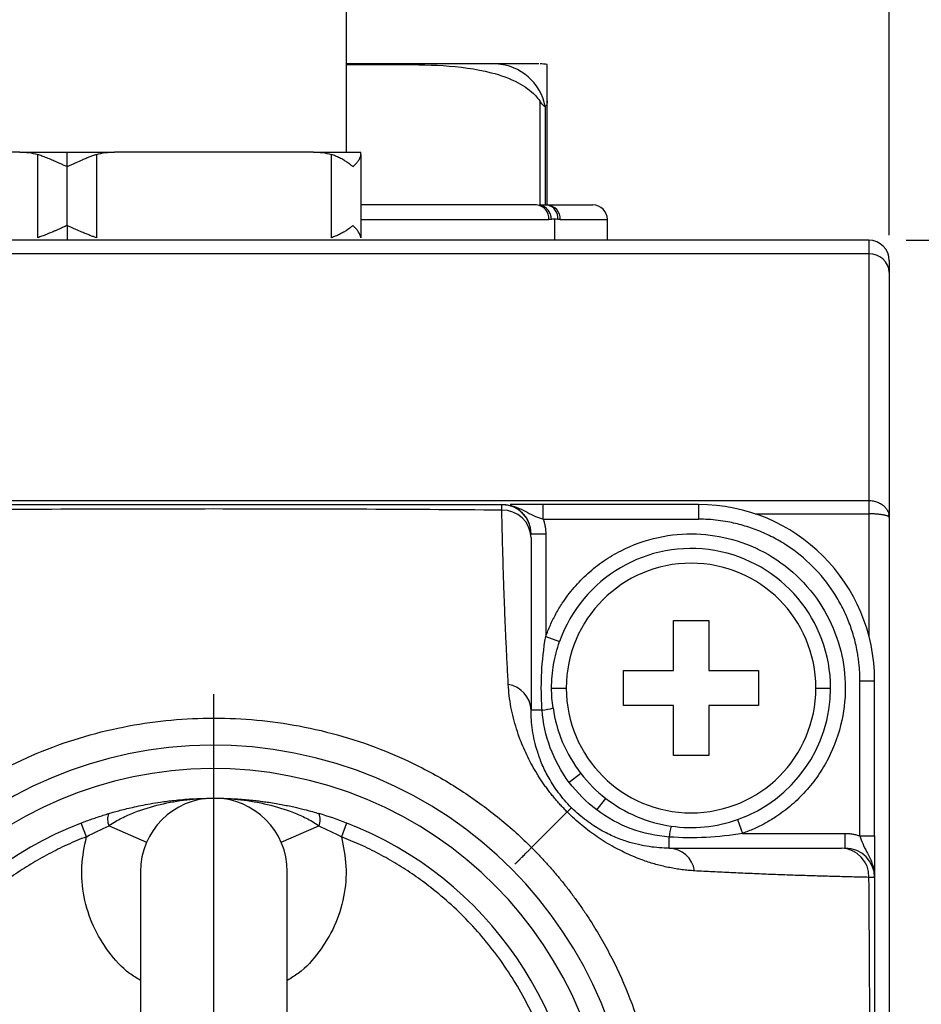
# Model space of a CAD drawing. Header units: millimetres. Extents: x 0 to 864, y 0 to 559.
# Tile 14 of 25: x 528 to 559, y 353 to 386. Entities that reach past the tile are written whole.
import ezdxf

# ---------------------------------------------------------------- set-up
doc = ezdxf.new("R2010")
doc.units = ezdxf.units.MM
doc.linetypes.add('CENTERX2', pattern=[20.32, 12.7, -2.54, 2.54, -2.54])
doc.layers.add('CENTER', color=40, linetype='CENTERX2')
doc.layers.add('DIMENSIONS', color=140, linetype='Continuous', lineweight=25)
doc.styles.add('SLDTEXTSTYLE0', font='TXT', dxfattribs={"width": 0.75})
doc.dimstyles.new('SLDDIMSTYLE0', dxfattribs={"dimtxt": 6, "dimasz": 6, "dimexe": 0, "dimexo": 0.0625, "dimgap": 1.5, "dimtad": 0, "dimtih": 1, "dimtoh": 1, "dimdec": 1, "dimrnd": 1e-09, "dimzin": 12, "dimdsep": 46, "dimtxsty": 'SLDTEXTSTYLE0', "dimsah": 1, "dimcen": 0.09, "dimadec": 0, "dimazin": 3, "dimtfac": 1, "dimtdec": 1, "dimtofl": 0, "dimtmove": 0, "dimatfit": 3, "dimfxl": 0, "dimfrac": 2, "dimtolj": 1, "dimtzin": 12, "dimarcsym": 0})
doc.dimstyles.new('SLDDIMSTYLE1', dxfattribs={"dimtxt": 6, "dimasz": 6, "dimexe": 0, "dimexo": 0.0625, "dimgap": 1.5, "dimtad": 0, "dimtih": 1, "dimtoh": 1, "dimdec": 1, "dimrnd": 1e-09, "dimzin": 4, "dimdsep": 46, "dimtxsty": 'SLDTEXTSTYLE0', "dimsah": 1, "dimcen": 0.09, "dimadec": 0, "dimazin": 1, "dimtfac": 1, "dimtdec": 1, "dimtofl": 0, "dimtmove": 0, "dimatfit": 3, "dimfxl": 0, "dimfrac": 2, "dimtolj": 1, "dimtzin": 12, "dimarcsym": 0})

# ---------------------------------------------------------------- blocks, each defined once
blk = doc.blocks.new('_D_6')
at = {"layer": 'DIMENSIONS'}
for p, q in [((558.616, 378.963), (583.225, 378.963)), ((580.05, 378.963), (580.05, 357.323)), ((572.291, 348.346), (570.463, 348.346)), ((570.463, 348.346), (570.463, 338.821)), ((587.808, 348.346), (589.636, 348.346)), ((589.636, 348.346), (589.636, 338.821)), ((570.463, 338.821), (572.291, 338.821)), ((589.636, 338.821), (587.808, 338.821)), ((580.05, 315.963), (580.05, 337.602)), ((558.616, 315.963), (583.225, 315.963))]:
    blk.add_line(p, q, dxfattribs=at)
for points in [[(580.05, 378.963), (579.126, 372.963), (580.973, 372.963)], [(580.05, 315.963), (580.973, 321.963), (579.126, 321.963)]]:
    blk.add_solid(points, dxfattribs=at)
at = {"layer": 'DIMENSIONS', "char_height": 6, "attachment_point": 1, "style": 'SLDTEXTSTYLE0'}
for s, insert in [('63.0', (572.291, 357.299)), ('2.48', (572.291, 346.555))]:
    blk.add_mtext(s, dxfattribs=dict(at, insert=insert))
blk = doc.blocks.new('_D_7')
at = {"layer": 'DIMENSIONS'}
for p, q in [((531.316, 411.467), (606.445, 411.467)), ((603.27, 411.467), (603.27, 370.575)), ((595.512, 361.598), (593.684, 361.598)), ((593.684, 361.598), (593.684, 352.073)), ((611.028, 361.598), (612.857, 361.598)), ((612.857, 361.598), (612.857, 352.073)), ((593.684, 352.073), (595.512, 352.073)), ((612.857, 352.073), (611.028, 352.073)), ((603.27, 309.963), (603.27, 350.855)), ((547.422, 309.963), (606.445, 309.963))]:
    blk.add_line(p, q, dxfattribs=at)
for points in [[(603.27, 411.467), (602.347, 405.467), (604.193, 405.467)], [(603.27, 309.963), (604.193, 315.963), (602.347, 315.963)]]:
    blk.add_solid(points, dxfattribs=at)
at = {"layer": 'DIMENSIONS', "char_height": 6, "attachment_point": 1, "style": 'SLDTEXTSTYLE0'}
for s, insert in [('101.5', (593.295, 370.552)), ('4.00', (595.512, 359.808))]:
    blk.add_mtext(s, dxfattribs=dict(at, insert=insert))
blk = doc.blocks.new('_D_9')
at = {"layer": 'DIMENSIONS'}
for p, q in [((504.046, 375.16), (504.046, 432.466)), ((558.046, 414.467), (558.046, 432.466)), ((523.287, 430.174), (521.459, 430.174)), ((521.459, 430.174), (521.459, 420.649)), ((538.804, 430.174), (540.632, 430.174)), ((540.632, 430.174), (540.632, 420.649)), ((504.046, 429.291), (518.413, 429.291)), ((558.046, 429.291), (543.678, 429.291)), ((521.459, 420.649), (523.287, 420.649)), ((540.632, 420.649), (538.804, 420.649)), ((558.046, 379.13), (558.046, 408.467))]:
    blk.add_line(p, q, dxfattribs=at)
for points in [[(504.046, 429.291), (510.046, 428.368), (510.046, 430.214)], [(558.046, 429.291), (552.046, 430.214), (552.046, 428.368)]]:
    blk.add_solid(points, dxfattribs=at)
at = {"layer": 'DIMENSIONS', "char_height": 6, "attachment_point": 1, "style": 'SLDTEXTSTYLE0'}
for s, insert in [('54.0', (523.287, 439.127)), ('2.13', (523.287, 428.383))]:
    blk.add_mtext(s, dxfattribs=dict(at, insert=insert))
blk = doc.blocks.new('SW_CENTERMARKSYMBOL_5')
at = {"layer": 'CENTER', "color": 0}
for p, q in [((0, 5.08), (0, 16.043)), ((0, 0), (0, 2.54)), ((-5.08, 0), (-16.043, 0)), ((0, 0), (-2.54, 0)), ((0, 0), (0, -2.54)), ((0, 0), (2.54, 0)), ((5.08, 0), (16.043, 0)), ((0, -5.08), (0, -16.043))]:
    blk.add_line(p, q, dxfattribs=at)

msp = doc.modelspace()

# ---------------------------------------------------------------- linework, layer by layer
for p, q in [((539.546, 389.202), (539.546, 381.963)), ((546.146, 383.703), (546.146, 380.163)), ((546.396, 380.163), (546.396, 383.703)), ((546.329, 383.513), (546.329, 380.163)), ((528.433, 381.963), (521.659, 381.963)), ((529.046, 379.047), (529.046, 381.879)), ((530.046, 381.463), (530.046, 381.963)), ((531.046, 381.879), (531.046, 379.047)), ((538.433, 381.963), (531.659, 381.963)), ((539.046, 379.047), (539.046, 381.879)), ((540.046, 381.879), (540.046, 379.047)), ((530.046, 379.463), (530.046, 381.463)), ((546.537, 380.112), (546.391, 380.163)), ((540.046, 379.663), (546.456, 379.663)), ((546.65, 379.679), (546.65, 378.963)), ((546.836, 379.663), (548.446, 379.663)), ((548.446, 378.963), (548.446, 379.663)), ((530.046, 379.463), (530.046, 378.963)), ((557.346, 378.963), (512.746, 378.963)), ((557.346, 378.963), (557.346, 378.494)), ((557.346, 378.494), (512.746, 378.494)), ((557.346, 378.494), (557.346, 370.097)), ((558.046, 377.86), (558.046, 369.517)), ((512.746, 370.097), (557.346, 370.097)), ((546.26, 369.463), (546.26, 369.963)), ((551.546, 369.963), (546.26, 369.963)), ((551.546, 369.963), (551.546, 369.463)), ((557.346, 370.097), (557.346, 369.644)), ((546.26, 369.463), (551.546, 369.463)), ((553.475, 369.644), (557.346, 369.644)), ((557.346, 369.644), (557.346, 365.499)), ((558.046, 369.517), (558.046, 325.409)), ((545.846, 368.963), (546.346, 368.963)), ((546.346, 368.963), (546.346, 365.462)), ((550.696, 366.013), (551.896, 366.013)), ((550.696, 364.313), (550.696, 366.013)), ((551.896, 366.013), (551.896, 364.313)), ((546.346, 365.462), (546.817, 365.295)), ((548.996, 364.313), (550.696, 364.313)), ((548.996, 363.113), (548.996, 364.313)), ((551.896, 364.313), (553.596, 364.313)), ((553.596, 364.313), (553.596, 363.113)), ((557.046, 358.677), (557.046, 363.963)), ((557.046, 363.963), (557.546, 363.963)), ((557.546, 358.677), (557.546, 363.963)), ((546.546, 363.713), (547.046, 363.713)), ((555.546, 363.713), (556.046, 363.713)), ((550.696, 363.113), (548.996, 363.113)), ((550.696, 361.413), (550.696, 363.113)), ((551.896, 363.113), (551.896, 361.413)), ((553.596, 363.113), (551.896, 363.113)), ((546.223, 362.963), (545.846, 362.963)), ((551.896, 361.413), (550.696, 361.413)), ((547.539, 360.806), (547.144, 360.5)), ((535.046, 334.963), (535.046, 359.963)), ((548.083, 359.561), (548.389, 359.956)), ((545.865, 358.281), (547.078, 359.494)), ((530.705, 358.65), (530.524, 359.116)), ((539.567, 359.116), (539.386, 358.65)), ((552.878, 359.234), (553.045, 358.763)), ((531.474, 359.021), (532.754, 358.463)), ((537.337, 358.463), (538.617, 359.021)), ((553.045, 358.763), (556.546, 358.763)), ((556.546, 358.263), (556.546, 358.763)), ((550.546, 358.263), (550.546, 358.64)), ((557.046, 358.677), (557.546, 358.677)), ((532.546, 357.463), (532.546, 337.463)), ((537.546, 337.463), (537.546, 357.463))]:
    msp.add_line(p, q)
for centre, radius, start, end in [((544.571, 383.175), 1.79, 10.8954, 87.0361), ((546.152, 382.963), 2, 82.9638, 90), ((545.99, 379.697), 0.467, 355.7833, 85.0462), ((546.037, 379.674), 0.501, 359.3558, 77.4785), ((546.3, 379.711), 0.462, 354.6493, 78.0526), ((546.364, 379.691), 0.473, 356.5768, 86.1087), ((547.946, 379.663), 0.5, 0, 90), ((557.346, 378.263), 0.7, 0, 90), ((557.377, 377.825), 0.67, 2.9521, 92.6753), ((544.846, 368.963), 1, 0, 90), ((551.546, 363.963), 6, 0, 90), ((544.877, 368.801), 0.969, 1.9569, 91.6177), ((551.296, 363.713), 4.75, 0, 160.537), ((551.296, 363.713), 4.25, 0, 180), ((544.925, 362.923), 0.922, 2.4864, 80.9091), ((551.296, 363.713), 4.25, 180, 0), ((551.296, 363.713), 4.75, 289.463, 0), ((545.964, 365.312), 2.364, 276.282, 285.4681), ((535.046, 347.463), 14.3, 346.036, 166.036), ((535.046, 347.463), 13.503, 346.036, 166.036), ((551.296, 363.713), 4.75, 217.7341, 232.2659), ((535.046, 357.463), 2.5, 90, 180), ((535.046, 357.463), 2.5, 0, 90), ((531.921, 359.236), 0.495, 155.646, 205.6769), ((538.171, 359.236), 0.495, 334.3231, 24.354), ((535.046, 347.463), 12.5, 111.2051, 248.7949), ((535.046, 347.463), 12.5, 291.2051, 68.7949), ((552.895, 358.381), 2.364, 164.5319, 173.718), ((550.506, 357.342), 0.922, 9.0909, 87.5136), ((556.384, 357.294), 0.969, 358.3823, 88.0431), ((556.546, 357.263), 1, 0, 90)]:
    msp.add_arc(centre, radius, start, end)
for points, knots in [([(544.664, 384.963), (544.294, 384.963), (543.534, 384.963), (541.953, 384.963), (540.593, 384.963), (539.718, 384.963), (539.546, 384.963)], [0, 0, 0, 0, 0.291229, 0.5999026, 0.9214089, 1, 1, 1, 1]), ([(539.546, 384.943), (540.097, 384.945), (541.2, 384.949), (542.852, 384.936), (544.277, 384.766), (545.338, 384.398), (545.891, 384.025), (546.096, 383.765), (546.146, 383.703)], [0, 0, 0, 0, 0.241821, 0.483914, 0.725041, 0.866751, 0.967912, 1, 1, 1, 1]), ([(546.107, 384.963), (546.101, 384.963), (546.087, 384.963), (545.597, 384.963), (544.969, 384.963), (544.664, 384.963)], [0, 0, 0, 0, 0.280102, 0.650518, 1, 1, 1, 1]), ([(546.396, 383.703), (546.396, 383.881), (546.396, 384.358), (546.396, 384.794), (546.396, 384.943), (546.396, 384.941), (546.396, 384.94)], [0, 0, 0, 0, 0.1214026, 0.323259, 0.7008232, 1, 1, 1, 1]), ([(546.329, 383.513), (546.301, 383.513), (546.267, 383.546), (546.206, 383.618), (546.176, 383.66), (546.146, 383.703)], [0, 0, 0, 0, 0.5, 0.5, 1, 1, 1, 1]), ([(546.396, 383.703), (546.396, 383.66), (546.392, 383.618), (546.373, 383.546), (546.357, 383.513), (546.329, 383.513)], [0, 0, 0, 0, 0.5, 0.5, 1, 1, 1, 1]), ([(530.046, 381.463), (530.002, 381.482), (529.92, 381.52), (529.804, 381.572), (529.702, 381.617), (529.615, 381.655), (529.499, 381.706), (529.358, 381.764), (529.194, 381.828), (529.093, 381.862), (529.046, 381.879)], [0, 0, 0, 0, 0.127031, 0.240363, 0.339997, 0.425935, 0.498182, 0.682565, 0.849753, 1, 1, 1, 1]), ([(531.046, 381.879), (531.011, 381.867), (530.938, 381.843), (530.822, 381.799), (530.694, 381.748), (530.535, 381.681), (530.318, 381.586), (530.146, 381.508), (530.046, 381.463)], [0, 0, 0, 0, 0.110518, 0.230403, 0.359775, 0.498727, 0.70629, 1, 1, 1, 1]), ([(539.778, 381.463), (539.755, 381.482), (539.713, 381.52), (539.645, 381.572), (539.581, 381.617), (539.522, 381.655), (539.44, 381.706), (539.331, 381.764), (539.19, 381.828), (539.092, 381.862), (539.046, 381.879)], [0, 0, 0, 0, 0.127031, 0.240363, 0.339997, 0.425935, 0.498182, 0.682565, 0.849753, 1, 1, 1, 1]), ([(540.046, 381.879), (540.045, 381.867), (540.044, 381.843), (540.031, 381.799), (540.01, 381.748), (539.972, 381.681), (539.904, 381.586), (539.824, 381.508), (539.778, 381.463)], [0, 0, 0, 0, 0.110518, 0.230403, 0.359775, 0.498727, 0.70629, 1, 1, 1, 1]), ([(546.03, 380.163), (545.414, 380.163), (544.163, 380.163), (542.038, 380.163), (540.537, 380.163), (540.046, 380.163)], [0, 0, 0, 0, 0.39481, 0.802042, 1, 1, 1, 1]), ([(546.538, 379.668), (546.525, 379.666), (546.497, 379.663), (546.47, 379.663), (546.456, 379.663)], [0, 0, 0, 0, 0.4963, 1, 1, 1, 1]), ([(546.65, 379.679), (546.637, 379.679), (546.599, 379.676), (546.562, 379.671), (546.538, 379.668)], [0, 0, 0, 0, 0.376602, 1, 1, 1, 1]), ([(546.836, 379.663), (546.823, 379.663), (546.798, 379.663), (546.772, 379.666), (546.76, 379.668)], [0, 0, 0, 0, 0.5037, 1, 1, 1, 1]), ([(530.046, 379.463), (530.002, 379.443), (529.919, 379.405), (529.802, 379.352), (529.7, 379.307), (529.612, 379.268), (529.496, 379.219), (529.355, 379.16), (529.192, 379.096), (529.093, 379.063), (529.046, 379.047)], [0, 0, 0, 0, 0.128076, 0.242267, 0.342552, 0.428937, 0.501446, 0.685573, 0.851711, 1, 1, 1, 1]), ([(531.046, 379.047), (531.011, 379.058), (530.938, 379.083), (530.821, 379.127), (530.692, 379.178), (530.533, 379.245), (530.316, 379.34), (530.146, 379.417), (530.046, 379.463)], [0, 0, 0, 0, 0.110185, 0.230533, 0.36112, 0.501991, 0.707896, 1, 1, 1, 1]), ([(539.778, 379.463), (539.755, 379.443), (539.712, 379.405), (539.644, 379.352), (539.579, 379.307), (539.52, 379.268), (539.438, 379.219), (539.329, 379.16), (539.188, 379.096), (539.091, 379.063), (539.046, 379.047)], [0, 0, 0, 0, 0.128076, 0.242267, 0.342552, 0.428937, 0.501446, 0.685573, 0.851711, 1, 1, 1, 1]), ([(540.046, 379.047), (540.045, 379.058), (540.044, 379.083), (540.031, 379.127), (540.01, 379.178), (539.971, 379.245), (539.903, 379.34), (539.824, 379.417), (539.778, 379.463)], [0, 0, 0, 0, 0.110185, 0.230533, 0.36112, 0.501991, 0.707896, 1, 1, 1, 1]), ([(558.046, 378.263), (558.046, 378.262), (558.046, 378.26), (558.046, 378.248), (558.046, 378.227), (558.046, 378.199), (558.046, 378.154), (558.046, 378.086), (558.046, 377.986), (558.046, 377.902), (558.046, 377.86)], [0, 0, 0, 0, 0.100151, 0.200039, 0.299855, 0.39979, 0.500034, 0.666773, 0.833132, 1, 1, 1, 1]), ([(544.85, 369.77), (541.582, 369.796), (538.314, 369.809), (531.778, 369.809), (528.51, 369.796), (525.242, 369.77)], [0, 0, 0, 0, 0.5, 0.5, 1, 1, 1, 1]), ([(525.246, 369.963), (528.512, 369.963), (531.779, 369.963), (538.312, 369.963), (541.579, 369.963), (544.846, 369.963)], [0, 0, 0, 0, 0.5, 0.5, 1, 1, 1, 1]), ([(544.846, 369.963), (545.021, 369.963), (545.192, 369.925), (545.482, 369.82), (545.602, 369.756), (545.815, 369.644), (545.909, 369.595), (546.089, 369.516), (546.176, 369.486), (546.26, 369.463)], [0, 0, 0, 0, 0.25, 0.25, 0.5, 0.5, 0.75, 0.75, 1, 1, 1, 1]), ([(545.62, 369.595), (545.548, 369.668), (545.406, 369.813), (545.131, 369.937), (544.939, 369.952), (544.846, 369.96)], [0, 0, 0, 0, 0.345814, 0.684788, 1, 1, 1, 1]), ([(546.26, 369.963), (546.11, 369.963), (545.81, 369.963), (545.41, 369.963), (545.229, 369.963), (545.139, 369.963)], [0, 0, 0, 0, 0.333727, 0.667925, 1, 1, 1, 1]), ([(557.346, 370.097), (557.371, 370.097), (557.421, 370.095), (557.496, 370.085), (557.571, 370.068), (557.644, 370.043), (557.714, 370.012), (557.781, 369.973), (557.848, 369.924), (557.916, 369.858), (557.983, 369.769), (558.01, 369.696), (558.025, 369.657)], [0, 0, 0, 0, 0.0800432, 0.1614341, 0.2442036, 0.3283812, 0.4139949, 0.5010712, 0.5896356, 0.7024482, 0.8392382, 1, 1, 1, 1]), ([(545.071, 363.833), (545.064, 363.948), (545.052, 364.182), (545.034, 364.527), (545.017, 364.874), (545, 365.223), (544.984, 365.573), (544.969, 365.924), (544.954, 366.277), (544.941, 366.631), (544.92, 367.176), (544.897, 367.914), (544.871, 368.842), (544.857, 369.456), (544.85, 369.77)], [0, 0, 0, 0, 0.050294, 0.1020169, 0.1551221, 0.2095608, 0.2652828, 0.3222366, 0.3803698, 0.4396298, 0.4999633, 0.6585153, 0.8255809, 1, 1, 1, 1]), ([(545.776, 369.331), (545.736, 369.428), (545.697, 369.526), (545.621, 369.594), (545.62, 369.595)], [0, 0, 0, 0, 0.989674, 1, 1, 1, 1]), ([(546.26, 369.463), (546.273, 369.422), (546.3, 369.341), (546.326, 369.217), (546.343, 369.09), (546.345, 369.005), (546.346, 368.963)], [0, 0, 0, 0, 0.250912, 0.5, 0.749088, 1, 1, 1, 1]), ([(557.046, 363.963), (557.045, 364.03), (557.044, 364.164), (557.032, 364.365), (557.014, 364.565), (556.988, 364.765), (556.937, 365.073), (556.84, 365.485), (556.665, 365.997), (556.438, 366.497), (556.06, 367.144), (555.463, 367.88), (554.727, 368.477), (554.08, 368.855), (553.581, 369.082), (553.068, 369.257), (552.612, 369.364), (552.216, 369.425), (551.881, 369.457), (551.658, 369.461), (551.546, 369.463)], [0, 0, 0, 0, 0.023334, 0.046627, 0.069909, 0.093211, 0.116565, 0.178298, 0.240092, 0.304399, 0.368768, 0.500006, 0.631244, 0.695551, 0.759919, 0.821652, 0.883446, 0.922308, 0.961111, 1, 1, 1, 1]), ([(558.025, 369.547), (558.018, 369.552), (558.005, 369.56), (557.976, 369.572), (557.944, 369.583), (557.911, 369.592), (557.876, 369.6), (557.82, 369.611), (557.734, 369.624), (557.61, 369.635), (557.479, 369.643), (557.39, 369.644), (557.346, 369.644)], [0, 0, 0, 0, 0.0835085, 0.1610048, 0.2324901, 0.2979662, 0.3574359, 0.4109033, 0.5647455, 0.7141114, 0.8591441, 1, 1, 1, 1]), ([(558.025, 369.657), (558.031, 369.634), (558.043, 369.588), (558.045, 369.541), (558.046, 369.517)], [0, 0, 0, 0, 0.483745, 1, 1, 1, 1]), ([(558.046, 369.517), (558.045, 369.522), (558.043, 369.532), (558.031, 369.542), (558.025, 369.547)], [0, 0, 0, 0, 0.516246, 1, 1, 1, 1]), ([(558.046, 369.517), (558.045, 369.533), (558.044, 369.568), (558.036, 369.609), (558.032, 369.63)], [0, 0, 0, 0, 0.482455, 1, 1, 1, 1]), ([(545.846, 368.834), (545.846, 367.946), (545.846, 367.034), (545.846, 365.588), (545.846, 365.093), (545.846, 364.064), (545.846, 363.529), (545.846, 362.963)], [0, 0, 0, 0, 0.5, 0.5, 0.75, 0.75, 1, 1, 1, 1]), ([(546.346, 365.462), (546.37, 365.528), (546.419, 365.661), (546.502, 365.856), (546.592, 366.048), (546.69, 366.235), (546.796, 366.419), (546.99, 366.728), (547.302, 367.143), (547.776, 367.628), (548.312, 368.051), (549.095, 368.517), (550.155, 368.895), (551.462, 369.012), (552.747, 368.813), (553.968, 368.298), (555.05, 367.467), (555.882, 366.385), (556.396, 365.164), (556.595, 363.879), (556.478, 362.572), (556.1, 361.512), (555.634, 360.729), (555.211, 360.193), (554.727, 359.72), (554.255, 359.364), (553.821, 359.104), (553.442, 358.913), (553.177, 358.813), (553.045, 358.763)], [0, 0, 0, 0, 0.010053, 0.020074, 0.03008, 0.040088, 0.050113, 0.060173, 0.091898, 0.123648, 0.156094, 0.188564, 0.252616, 0.31393, 0.373047, 0.435473, 0.500006, 0.564539, 0.626965, 0.686082, 0.747396, 0.811448, 0.843893, 0.876364, 0.908089, 0.93984, 0.95991, 0.979919, 1, 1, 1, 1]), ([(546.223, 362.963), (546.208, 363.171), (546.199, 363.381), (546.194, 363.805), (546.198, 364.019), (546.229, 364.649), (546.275, 365.06), (546.346, 365.462)], [0, 0, 0, 0, 0.25, 0.25, 0.5, 0.5, 1, 1, 1, 1]), ([(546.546, 363.713), (546.546, 363.983), (546.569, 364.252), (546.659, 364.78), (546.727, 365.039), (546.817, 365.295)], [0, 0, 0, 0, 0.5, 0.5, 1, 1, 1, 1]), ([(547.078, 359.494), (547.037, 359.535), (546.956, 359.617), (546.84, 359.741), (546.727, 359.867), (546.619, 359.995), (546.515, 360.125), (546.414, 360.256), (546.317, 360.388), (546.224, 360.523), (546.135, 360.658), (545.953, 360.947), (545.71, 361.393), (545.495, 361.894), (545.344, 362.329), (545.239, 362.701), (545.157, 363.077), (545.098, 363.458), (545.08, 363.705), (545.071, 363.833)], [0, 0, 0, 0, 0.023795, 0.047683, 0.071742, 0.096048, 0.120674, 0.145689, 0.171161, 0.197152, 0.223719, 0.250917, 0.369421, 0.500851, 0.589149, 0.683058, 0.782767, 0.888393, 1, 1, 1, 1]), ([(547.222, 359.639), (547.055, 359.807), (546.91, 359.977), (546.657, 360.315), (546.549, 360.483), (546.368, 360.801), (546.294, 360.954), (546.166, 361.249), (546.115, 361.39), (545.984, 361.795), (545.93, 362.044), (545.86, 362.52), (545.846, 362.746), (545.846, 362.963)], [0, 0, 0, 0, 0.125, 0.125, 0.25, 0.25, 0.375, 0.375, 0.5, 0.5, 0.75, 0.75, 1, 1, 1, 1]), ([(547.144, 360.5), (546.873, 360.861), (546.655, 361.265), (546.347, 362.097), (546.255, 362.526), (546.223, 362.963)], [0, 0, 0, 0, 0.5, 0.5, 1, 1, 1, 1]), ([(546.594, 363.034), (546.653, 362.628), (546.762, 362.237), (547.079, 361.488), (547.289, 361.129), (547.539, 360.806)], [0, 0, 0, 0, 0.5, 0.5, 1, 1, 1, 1]), ([(524.227, 358.281), (524.313, 358.366), (524.487, 358.537), (524.757, 358.787), (525.035, 359.032), (525.322, 359.273), (525.618, 359.508), (525.923, 359.738), (526.236, 359.962), (526.857, 360.383), (527.827, 360.955), (529.662, 361.803), (532.079, 362.507), (535.048, 362.78), (538.016, 362.506), (540.386, 361.816), (542.227, 360.974), (543.315, 360.339), (544.178, 359.738), (544.775, 359.274), (545.339, 358.792), (545.69, 358.45), (545.865, 358.281)], [0, 0, 0, 0, 0.01519, 0.030532, 0.046026, 0.061668, 0.077458, 0.093392, 0.109469, 0.125684, 0.187308, 0.250288, 0.37854, 0.5002, 0.621612, 0.7496, 0.806991, 0.874951, 0.907076, 0.938638, 0.969618, 1, 1, 1, 1]), ([(531.469, 359.44), (531.519, 359.455), (531.63, 359.487), (531.814, 359.538), (532.031, 359.594), (532.282, 359.654), (532.567, 359.716), (532.887, 359.776), (533.262, 359.837), (533.732, 359.897), (534.337, 359.95), (534.792, 359.958), (535.046, 359.963)], [0, 0, 0, 0, 0.043801, 0.096736, 0.158848, 0.230165, 0.310703, 0.400475, 0.499489, 0.624357, 0.791195, 1, 1, 1, 1]), ([(531.474, 359.021), (531.547, 359.081), (531.619, 359.126), (531.762, 359.21), (531.833, 359.248), (532.047, 359.355), (532.19, 359.418), (532.624, 359.587), (532.918, 359.677), (533.815, 359.893), (534.432, 359.963), (535.046, 359.963)], [0, 0, 0, 0, 0.0625, 0.0625, 0.125, 0.125, 0.25, 0.25, 0.5, 0.5, 1, 1, 1, 1]), ([(535.046, 359.963), (535.661, 359.963), (536.273, 359.893), (537.172, 359.677), (537.467, 359.587), (537.902, 359.417), (538.045, 359.355), (538.259, 359.248), (538.33, 359.21), (538.472, 359.126), (538.544, 359.081), (538.617, 359.021)], [0, 0, 0, 0, 0.5, 0.5, 0.75, 0.75, 0.875, 0.875, 0.9375, 0.9375, 1, 1, 1, 1]), ([(535.046, 359.963), (535.16, 359.962), (535.38, 359.96), (535.696, 359.947), (535.983, 359.928), (536.242, 359.906), (536.473, 359.882), (536.675, 359.856), (536.964, 359.816), (537.325, 359.756), (537.745, 359.67), (538.096, 359.586), (538.382, 359.51), (538.549, 359.462), (538.622, 359.44)], [0, 0, 0, 0, 0.0945555, 0.1814093, 0.2605615, 0.332012, 0.395761, 0.4518087, 0.5001554, 0.6362948, 0.7543083, 0.8542246, 0.9360919, 1, 1, 1, 1]), ([(548.389, 359.956), (548.714, 359.704), (549.065, 359.499), (549.816, 359.181), (550.218, 359.069), (550.617, 359.011)], [0, 0, 0, 0, 0.5, 0.5, 1, 1, 1, 1]), ([(530.524, 359.116), (530.586, 359.14), (530.711, 359.188), (530.899, 359.255), (531.088, 359.32), (531.279, 359.382), (531.406, 359.421), (531.469, 359.44)], [0, 0, 0, 0, 0.197563, 0.395924, 0.595506, 0.796729, 1, 1, 1, 1]), ([(547.222, 359.639), (547.222, 359.639), (547.221, 359.637), (547.211, 359.627), (547.195, 359.612), (547.174, 359.59), (547.146, 359.563), (547.115, 359.532), (547.09, 359.507), (547.078, 359.494)], [0, 0, 0, 0, 0.147411, 0.294303, 0.440064, 0.584081, 0.725767, 0.86457, 1, 1, 1, 1]), ([(551.416, 357.487), (551.345, 357.492), (551.204, 357.501), (550.99, 357.525), (550.779, 357.556), (550.568, 357.595), (550.359, 357.64), (550.151, 357.693), (549.944, 357.753), (549.739, 357.82), (549.416, 357.938), (548.973, 358.128), (548.485, 358.395), (548.107, 358.638), (547.84, 358.827), (547.579, 359.033), (547.324, 359.253), (547.159, 359.414), (547.078, 359.494)], [0, 0, 0, 0, 0.0628171, 0.1237795, 0.1828932, 0.2401681, 0.2956188, 0.3492656, 0.4011348, 0.45126, 0.4996828, 0.6311302, 0.7496588, 0.8032925, 0.8546337, 0.9041623, 0.9524205, 1, 1, 1, 1]), ([(550.546, 358.263), (550.329, 358.263), (550.104, 358.277), (549.629, 358.347), (549.378, 358.401), (548.97, 358.532), (548.83, 358.584), (548.537, 358.711), (548.382, 358.786), (548.063, 358.967), (547.899, 359.073), (547.558, 359.328), (547.388, 359.473), (547.222, 359.639)], [0, 0, 0, 0, 0.25, 0.25, 0.5, 0.5, 0.625, 0.625, 0.75, 0.75, 0.875, 0.875, 1, 1, 1, 1]), ([(550.546, 358.64), (550.117, 358.671), (549.675, 358.765), (548.841, 359.075), (548.447, 359.288), (548.083, 359.561)], [0, 0, 0, 0, 0.5, 0.5, 1, 1, 1, 1]), ([(550.617, 359.011), (550.998, 358.956), (551.378, 358.948), (552.137, 359.022), (552.517, 359.106), (552.878, 359.234)], [0, 0, 0, 0, 0.5, 0.5, 1, 1, 1, 1]), ([(553.045, 358.763), (552.645, 358.692), (552.225, 358.646), (551.387, 358.605), (550.967, 358.609), (550.546, 358.64)], [0, 0, 0, 0, 0.5, 0.5, 1, 1, 1, 1]), ([(556.546, 358.763), (556.588, 358.762), (556.673, 358.76), (556.8, 358.743), (556.924, 358.717), (557.005, 358.69), (557.046, 358.677)], [0, 0, 0, 0, 0.250912, 0.5, 0.749088, 1, 1, 1, 1]), ([(530.705, 358.65), (530.596, 358.607), (530.377, 358.52), (530.054, 358.377), (529.736, 358.227), (529.424, 358.067), (529.116, 357.898), (528.814, 357.72), (528.516, 357.533), (528.224, 357.338), (527.937, 357.133), (527.506, 356.806), (526.949, 356.336), (526.294, 355.69), (525.687, 354.993), (524.95, 354.001), (524.179, 352.665), (523.522, 350.967), (523.131, 349.222), (523.003, 347.463), (523.131, 345.703), (523.522, 343.958), (524.179, 342.261), (524.95, 340.924), (525.687, 339.932), (526.294, 339.236), (526.949, 338.59), (527.596, 338.044), (528.22, 337.584), (528.811, 337.201), (529.422, 336.854), (530.052, 336.541), (530.487, 336.364), (530.705, 336.275)], [0, 0, 0, 0, 0.01228, 0.024519, 0.036726, 0.048912, 0.061088, 0.073264, 0.085452, 0.09766, 0.109901, 0.122185, 0.153966, 0.185765, 0.217925, 0.250103, 0.314393, 0.377927, 0.438957, 0.500006, 0.561037, 0.622086, 0.68562, 0.74991, 0.782069, 0.814248, 0.846029, 0.877828, 0.902344, 0.926735, 0.951084, 0.975478, 1, 1, 1, 1]), ([(532.546, 353.757), (532.419, 353.834), (532.001, 354.087), (531.443, 354.716), (530.904, 355.596), (530.592, 356.594), (530.499, 357.64), (530.637, 358.316), (530.705, 358.65)], [0, 0, 0, 0, 0.079434, 0.261581, 0.443729, 0.630791, 0.817853, 1, 1, 1, 1]), ([(539.386, 358.65), (539.454, 358.316), (539.593, 357.64), (539.5, 356.594), (539.187, 355.596), (538.649, 354.716), (538.09, 354.087), (537.673, 353.834), (537.546, 353.757)], [0, 0, 0, 0, 0.1821474, 0.3692094, 0.5562714, 0.7384188, 0.9205662, 1, 1, 1, 1]), ([(539.386, 336.275), (539.496, 336.319), (539.715, 336.406), (540.037, 336.548), (540.355, 336.699), (540.668, 336.858), (540.975, 337.027), (541.278, 337.205), (541.575, 337.392), (541.867, 337.588), (542.154, 337.793), (542.585, 338.119), (543.142, 338.59), (543.798, 339.235), (544.404, 339.932), (545.141, 340.924), (545.912, 342.261), (546.569, 343.958), (546.961, 345.703), (547.088, 347.462), (546.961, 349.222), (546.569, 350.967), (545.912, 352.665), (545.141, 354.001), (544.404, 354.993), (543.798, 355.69), (543.142, 356.336), (542.495, 356.882), (541.871, 357.341), (541.281, 357.725), (540.67, 358.071), (540.039, 358.384), (539.604, 358.561), (539.386, 358.65)], [0, 0, 0, 0, 0.0122802, 0.0245186, 0.0367257, 0.0489119, 0.0610878, 0.0732642, 0.0854515, 0.0976604, 0.1099014, 0.1221849, 0.1539657, 0.185765, 0.2179246, 0.2501031, 0.314393, 0.3779267, 0.4389572, 0.5000064, 0.561037, 0.6220862, 0.6856198, 0.7499098, 0.7820695, 0.8142479, 0.8460286, 0.8778279, 0.9023441, 0.9267347, 0.9510844, 0.975478, 1, 1, 1, 1]), ([(557.046, 358.677), (557.069, 358.593), (557.1, 358.506), (557.178, 358.325), (557.227, 358.232), (557.339, 358.019), (557.403, 357.899), (557.508, 357.609), (557.546, 357.438), (557.546, 357.263)], [0, 0, 0, 0, 0.25, 0.25, 0.5, 0.5, 0.75, 0.75, 1, 1, 1, 1]), ([(557.546, 358.677), (557.546, 358.526), (557.546, 358.376), (557.546, 358.095), (557.546, 357.964), (557.546, 357.614), (557.546, 357.437), (557.546, 357.263)], [0, 0, 0, 0, 0.25, 0.25, 0.5, 0.5, 1, 1, 1, 1]), ([(545.298, 357.715), (545.322, 357.739), (545.369, 357.786), (545.438, 357.855), (545.503, 357.92), (545.563, 357.981), (545.619, 358.036), (545.669, 358.086), (545.713, 358.131), (545.753, 358.17), (545.787, 358.204), (545.817, 358.234), (545.842, 358.259), (545.857, 358.274), (545.864, 358.281)], [0, 0, 0, 0, 0.109339, 0.215502, 0.317771, 0.415545, 0.508337, 0.595782, 0.677626, 0.753712, 0.823971, 0.888398, 0.947045, 1, 1, 1, 1]), ([(545.865, 358.281), (545.95, 358.195), (546.121, 358.021), (546.37, 357.751), (546.615, 357.473), (546.856, 357.186), (547.091, 356.89), (547.321, 356.585), (547.545, 356.272), (547.966, 355.652), (548.538, 354.681), (549.386, 352.846), (550.09, 350.43), (550.363, 347.46), (550.089, 344.492), (549.399, 342.123), (548.557, 340.281), (547.922, 339.193), (547.321, 338.33), (546.857, 337.733), (546.375, 337.169), (546.034, 336.818), (545.865, 336.644)], [0, 0, 0, 0, 0.01519, 0.030532, 0.046026, 0.061668, 0.077458, 0.093392, 0.109469, 0.125684, 0.187308, 0.250288, 0.37854, 0.5002, 0.621612, 0.7496, 0.806991, 0.874951, 0.907076, 0.938638, 0.969618, 1, 1, 1, 1]), ([(550.546, 358.263), (551.112, 358.263), (551.647, 358.263), (552.676, 358.263), (553.171, 358.263), (554.617, 358.263), (555.529, 358.263), (556.417, 358.263)], [0, 0, 0, 0, 0.25, 0.25, 0.5, 0.5, 1, 1, 1, 1]), ([(557.353, 357.267), (557.163, 357.271), (556.789, 357.279), (556.225, 357.294), (555.668, 357.309), (555.117, 357.326), (554.541, 357.345), (553.938, 357.368), (553.305, 357.395), (552.675, 357.423), (552.052, 357.453), (551.624, 357.476), (551.416, 357.487)], [0, 0, 0, 0, 0.105469, 0.208456, 0.308715, 0.405993, 0.500039, 0.607868, 0.712082, 0.812372, 0.90844, 1, 1, 1, 1]), ([(557.353, 337.659), (557.359, 338.554), (557.372, 340.293), (557.384, 342.823), (557.39, 345.196), (557.393, 348.254), (557.386, 352.26), (557.364, 355.528), (557.353, 357.267)], [0, 0, 0, 0, 0.137001, 0.266064, 0.387089, 0.500002, 0.733936, 1, 1, 1, 1]), ([(557.546, 357.263), (557.546, 353.996), (557.546, 350.73), (557.546, 344.196), (557.546, 340.929), (557.546, 337.663)], [0, 0, 0, 0, 0.5, 0.5, 1, 1, 1, 1])]:
    msp.add_open_spline(points, degree=3, knots=knots)
for points in [[(528.433, 381.963), (528.967, 381.963), (529.506, 381.963), (530.046, 381.963)], [(528.433, 381.963), (528.64, 381.963), (528.845, 381.943), (529.046, 381.879)], [(530.046, 381.963), (530.586, 381.963), (531.125, 381.963), (531.659, 381.963)], [(531.046, 381.879), (531.246, 381.943), (531.451, 381.963), (531.659, 381.963)], [(538.433, 381.963), (538.64, 381.963), (538.845, 381.943), (539.046, 381.879)], [(538.433, 381.963), (539.108, 381.963), (539.652, 381.963), (540.046, 381.963)], [(540.046, 381.879), (540.046, 381.943), (540.046, 381.963), (540.046, 381.963)], [(546.146, 380.163), (546.222, 380.163), (546.285, 380.163), (546.329, 380.163)], [(546.329, 380.163), (546.373, 380.163), (546.396, 380.163), (546.396, 380.163)], [(546.396, 380.163), (547.413, 380.163), (547.946, 380.163), (547.946, 380.163)], [(546.76, 379.668), (546.724, 379.673), (546.687, 379.679), (546.65, 379.679)], [(544.85, 369.77), (544.849, 369.896), (544.847, 369.963), (544.846, 369.963)], [(546.594, 363.034), (546.562, 363.258), (546.546, 363.484), (546.546, 363.713)], [(548.083, 359.561), (547.731, 359.833), (547.416, 360.148), (547.144, 360.5)], [(539.567, 359.116), (539.252, 359.239), (538.937, 359.346), (538.622, 359.44)], [(530.705, 358.65), (530.958, 358.781), (531.213, 358.904), (531.474, 359.021)], [(538.617, 359.021), (538.878, 358.904), (539.134, 358.781), (539.386, 358.65)], [(557.546, 357.263), (557.546, 357.264), (557.479, 357.266), (557.353, 357.267)]]:
    msp.add_open_spline(points, degree=3)

# ---------------------------------------------------------------- block references
at = {"layer": 'CENTER'}
msp.add_blockref('SW_CENTERMARKSYMBOL_5', (535.046, 347.463), dxfattribs=at)

# ---------------------------------------------------------------- dimensions: what is measured, and where the dimension line sits
at = {"layer": 'DIMENSIONS'}
for base, p1, p2, angle, dimstyle, picture, middle in [((558.046, 429.291), (504.046, 373.89), (558.046, 377.86), 0, 'SLDDIMSTYLE1', '_D_9', (531.046, 429.291)), ((603.27, 411.467), (546.152, 309.963), (530.046, 411.467), 90, 'SLDDIMSTYLE0', '_D_7', (603.27, 360.715)), ((580.05, 315.963), (557.346, 378.963), (557.346, 315.963), 90, 'SLDDIMSTYLE1', '_D_6', (580.05, 347.463))]:
    dim = msp.add_linear_dim(base=base, p1=p1, p2=p2, angle=angle, dimstyle=dimstyle, dxfattribs=at)
    dim.commit()
    dim.dimension.update_dxf_attribs({"geometry": picture, "text_midpoint": middle, "dimtype": 160})

doc.saveas('drawing.dxf')
